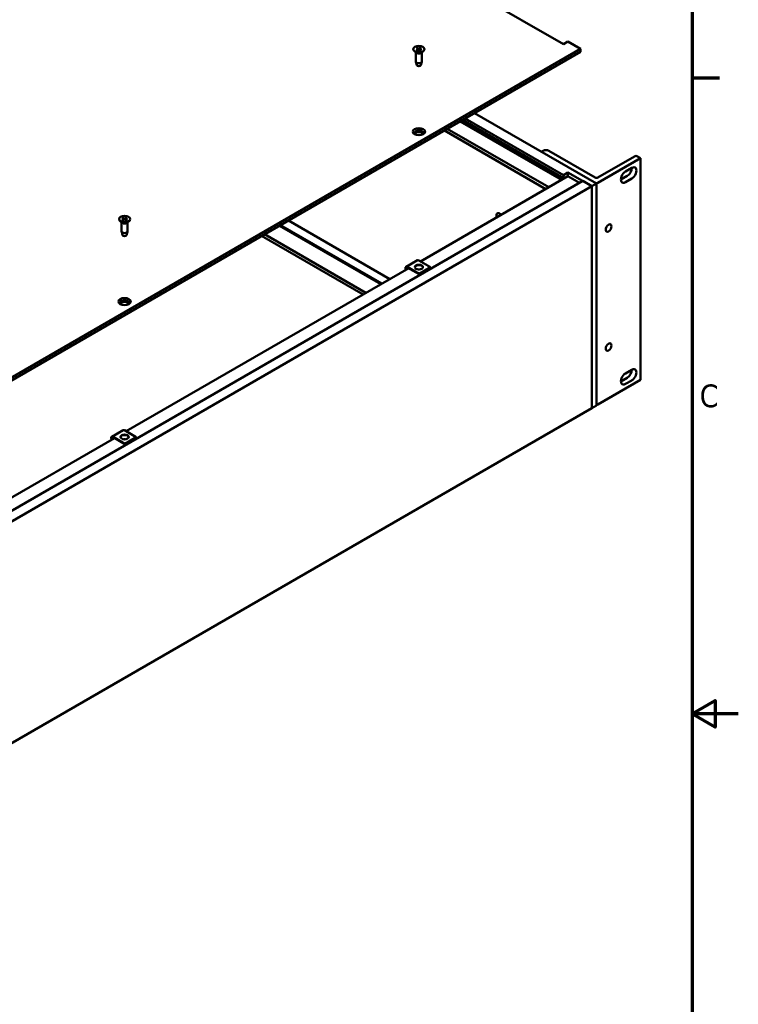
# Model space of a CAD drawing. Header units: millimetres. Extents: x 6 to 2153, y 38 to 1359.
# Tile 18 of 22: x 1758 to 2153, y 539 to 1080. Entities that reach past the tile are written whole.
import ezdxf

# ---------------------------------------------------------------- set-up
doc = ezdxf.new("R2010")
doc.units = ezdxf.units.MM
doc.header["$LTSCALE"] = 2.5
doc.layers.add('Border (ANSI)', color=7, linetype='Continuous', lineweight=70)
doc.layers.add('Visible (ANSI)', color=7, linetype='Continuous', lineweight=50)
doc.styles.add('Note Text (ANSI)', font='tahoma.ttf')

# ---------------------------------------------------------------- blocks, each defined once
blk = doc.blocks.new('Borders Default Border')
at = {"layer": 'Border (ANSI)'}
blk.add_line((850.9, 419.1), (856.92, 419.1), dxfattribs=at)
at = {"layer": 'Border (ANSI)', "flags": 128}
for points in [[(12.7, 25.4), (12.7, 533.4), (850.9, 533.4), (850.9, 25.4), (12.7, 25.4)], [(861.06, 279.4), (850.9, 279.4), (855.98, 282.33), (855.98, 276.47), (850.9, 279.4)]]:
    blk.add_lwpolyline(points, dxfattribs=at)
at = {"layer": 'Border (ANSI)', "insert": (852.57, 346.66), "char_height": 5, "attachment_point": 7, "style": 'Note Text (ANSI)'}
blk.add_mtext('C', dxfattribs=at)

msp = doc.modelspace()

# ---------------------------------------------------------------- linework, layer by layer
at = {"layer": 'Visible (ANSI)'}
for p, q in [((2056.575, 1066.211), (1717.932, 1261.726)), ((2059.1, 1067.669), (2056.575, 1066.211)), ((2065.981, 1063.696), (2059.1, 1067.669)), ((1736.806, 873.646), (2065.981, 1063.696)), ((2065.981, 1062.043), (1736.806, 871.993)), ((1974.15, 1063.569), (1974.15, 1063.42)), ((1975.916, 1061.458), (1974.746, 1062.374)), ((1975.604, 1061.702), (1975.604, 1056.756)), ((1975.83, 1064.154), (1976.65, 1063.658)), ((1975.83, 1062.985), (1976.65, 1063.481)), ((1976.192, 1064.362), (1977.051, 1063.889)), ((1976.192, 1062.776), (1977.051, 1063.249)), ((1976.711, 1063.571), (1976.722, 1063.068)), ((1978.217, 1064.362), (1977.357, 1063.889)), ((1978.217, 1062.776), (1977.357, 1063.249)), ((1977.697, 1063.571), (1977.686, 1063.068)), ((1978.578, 1064.154), (1977.759, 1063.658)), ((1978.578, 1062.985), (1977.759, 1063.481)), ((1978.492, 1061.458), (1979.663, 1062.374)), ((1978.804, 1061.702), (1978.804, 1056.756)), ((1980.258, 1063.569), (1980.258, 1063.42)), ((2065.981, 1063.696), (2065.981, 1062.043)), ((1976.087, 1054.728), (1975.62, 1056.626)), ((1978.322, 1054.728), (1978.789, 1056.626)), ((2007.708, 1028.399), (2074.763, 989.684)), ((1999.888, 1023.884), (2055.568, 991.738)), ((2000.192, 1024.059), (2055.568, 992.088)), ((2001.202, 1024.642), (2056.578, 992.671)), ((2002.657, 1025.482), (2056.578, 994.351)), ((1991.2, 1018.868), (2046.879, 986.721)), ((1992.817, 1019.801), (2048.496, 987.655)), ((2044.462, 1007.179), (2045.389, 1007.714)), ((2048.571, 1007.714), (2073.968, 993.051)), ((2075.559, 993.051), (2095.689, 1004.673)), ((2099.01, 1003.674), (2075.559, 990.135)), ((2097.28, 1004.673), (2099.01, 1003.674)), ((2099.01, 881.885), (2099.01, 1003.674)), ((2056.578, 994.351), (2059.104, 995.809)), ((2059.104, 995.809), (2059.104, 993.779)), ((2059.104, 995.809), (2072.237, 988.226)), ((2090.705, 996.313), (2094.181, 998.32)), ((2067.186, 991.143), (1736.817, 800.404)), ((2059.104, 993.779), (1978.068, 946.993)), ((2048.496, 987.655), (2055.568, 991.738)), ((2055.568, 992.088), (2056.578, 992.671)), ((2055.568, 991.738), (2055.568, 992.088)), ((2056.578, 992.671), (2056.578, 994.351)), ((2065.428, 990.128), (2059.104, 993.779)), ((2072.237, 988.226), (2067.186, 991.143)), ((2072.237, 988.226), (2074.763, 989.684)), ((2074.763, 989.684), (2074.763, 867.895)), ((2088.179, 991.938), (2091.655, 993.945)), ((2094.181, 992.487), (2090.705, 990.48)), ((2072.237, 988.226), (1741.868, 797.487)), ((2072.237, 866.436), (2072.237, 988.226)), ((2072.237, 988.226), (2072.237, 866.436)), ((1812.506, 970.244), (1812.506, 970.095)), ((1814.272, 968.132), (1813.101, 969.049)), ((1813.959, 968.377), (1813.959, 963.431)), ((1814.186, 970.828), (1815.005, 970.332)), ((1814.186, 969.659), (1815.005, 970.155)), ((1814.547, 971.037), (1815.406, 970.564)), ((1814.547, 969.45), (1815.406, 969.923)), ((1815.067, 970.245), (1815.077, 969.742)), ((1816.572, 971.037), (1815.713, 970.564)), ((1816.572, 969.45), (1815.713, 969.923)), ((1816.053, 970.245), (1816.042, 969.742)), ((1816.934, 970.828), (1816.114, 970.332)), ((1816.934, 969.659), (1816.114, 970.155)), ((1816.848, 968.132), (1818.018, 969.049)), ((1817.16, 968.377), (1817.16, 963.431)), ((1818.614, 970.244), (1818.614, 970.095)), ((1905.572, 969.43), (1961.251, 937.284)), ((1814.442, 961.403), (1813.975, 963.301)), ((1816.677, 961.403), (1817.144, 963.301)), ((1900.582, 966.549), (1956.261, 934.403)), ((1901.261, 966.942), (1956.941, 934.795)), ((1890.859, 960.936), (1946.539, 928.789)), ((1892.476, 961.869), (1948.155, 929.723)), ((1976.39, 947.624), (1970.145, 944.018)), ((1983.579, 943.81), (1977.096, 947.554)), ((1971.619, 943.27), (1816.423, 853.667)), ((1970.852, 943.948), (1977.335, 940.205)), ((1977.335, 939.97), (1970.852, 943.713)), ((1983.579, 943.81), (1977.335, 940.205)), ((1983.579, 943.575), (1977.335, 939.97)), ((1983.579, 943.575), (1983.579, 943.81)), ((1977.335, 940.205), (1977.335, 939.97)), ((2090.705, 885.489), (2094.181, 887.496)), ((2099.01, 881.885), (2075.559, 868.345)), ((2088.179, 881.114), (2091.655, 883.121)), ((2094.181, 881.663), (2090.705, 879.656)), ((2072.237, 866.436), (1741.868, 675.698)), ((2074.763, 867.895), (2072.237, 866.436)), ((1809.975, 849.944), (1730.493, 804.055)), ((1814.745, 854.298), (1808.5, 850.693)), ((1809.207, 850.623), (1815.69, 846.88)), ((1815.69, 846.644), (1809.207, 850.387)), ((1821.935, 850.485), (1815.452, 854.228)), ((1821.935, 850.485), (1815.69, 846.88)), ((1821.935, 850.25), (1815.69, 846.644)), ((1821.935, 850.25), (1821.935, 850.485)), ((1815.69, 846.88), (1815.69, 846.644))]:
    msp.add_line(p, q, dxfattribs=at)
for centre, major_axis in [((1977.204, 1063.569), (3.054, 0)), ((1977.204, 1018.228), (-3.375, 0)), ((1815.56, 970.244), (3.054, 0)), ((2081.431, 965.294), (1.122, 1.943)), ((1977.216, 943.879), (-2.25, 0)), ((1815.56, 924.902), (-3.375, 0)), ((2081.431, 899.966), (1.122, 1.943)), ((1815.571, 850.554), (-2.25, 0))]:
    msp.add_ellipse(centre, major_axis=major_axis, ratio=0.5773503, dxfattribs=at)
for centre, major_axis, start_param, end_param in [((1977.204, 1063.42), (3.054, 0), 3.1415927, 6.2831853), ((1977.204, 1062.006), (-1.6, 0), 0.6351932, 2.5063995), ((1976.489, 1063.569), (0.222, 0), 5.5213173, 7.0450533), ((1977.204, 1063.982), (0.222, 0), 3.950521, 5.474257), ((1977.204, 1063.156), (-0.222, 0), 3.950521, 5.474257), ((1977.919, 1063.569), (-0.222, 0), 5.5213173, 7.0450533), ((1977.204, 1056.756), (1.6, 0), 3.1415927, 6.2831853), ((1977.204, 1054.82), (-1.129, 0), 0.1410365, 3.0005561), ((1977.204, 1017.435), (2.531, 0), 5.8209158, 9.8870474), ((1977.204, 1016.574), (2.531, 0), 0.2989752, 2.8426175), ((2046.98, 1006.795), (2.25, 0), 0.7853982, 2.3561945), ((2096.484, 1004.214), (1.125, 0), 0.7853982, 2.3561945), ((2090.705, 993.397), (-1.786, -3.093), 3.9269908, 7.0685835), ((2091.655, 996.862), (1.786, 3.093), 3.9269908, 5.4977871), ((2094.181, 995.404), (1.786, 3.093), 3.9269908, 7.0685835), ((2074.763, 993.511), (1.125, 0), 3.9269908, 5.4977871), ((2074.763, 990.594), (-1.125, 0), 0.9240733, 2.3561945), ((2021.723, 971.078), (-1.343, 2.326), 5.0818102, 7.4845604), ((1815.56, 970.095), (3.054, 0), 3.1415927, 6.2831853), ((1815.56, 968.68), (-1.6, 0), 0.6351932, 2.5063995), ((1814.845, 970.244), (0.222, 0), 5.5213173, 7.0450533), ((1815.56, 970.656), (0.222, 0), 3.950521, 5.474257), ((1815.56, 969.831), (-0.222, 0), 3.950521, 5.474257), ((1816.275, 970.244), (-0.222, 0), 5.5213173, 7.0450533), ((1815.56, 963.431), (1.6, 0), 3.1415927, 6.2831853), ((1815.56, 961.494), (-1.129, 0), 0.1410365, 3.0005561), ((1977.096, 946.4), (-0.707, 1.224), 5.4977871, 6.2831853), ((1970.852, 942.794), (-0.707, 1.224), 5.4977871, 7.8342776), ((1970.852, 942.794), (-0.562, 0.974), 5.4977871, 7.8292304), ((1977.216, 943.644), (2.25, 0), 0.0906701, 3.0509226), ((1977.216, 941.807), (1.406, 0), 1.3279612, 1.8136314), ((1815.56, 924.11), (2.531, 0), 5.8209158, 9.8870474), ((1815.56, 923.249), (2.531, 0), 0.2989752, 2.8426175), ((2091.655, 886.038), (1.786, 3.093), 3.9269908, 5.4977871), ((2094.181, 884.58), (1.786, 3.093), 3.9269908, 7.0685835), ((2090.705, 882.573), (-1.786, -3.093), 3.9269908, 7.0685835), ((2074.763, 868.804), (-1.125, 0), 1.5707963, 2.3561945), ((1815.452, 853.074), (-0.707, 1.224), 5.4977871, 6.2831853), ((1809.207, 849.469), (-0.707, 1.224), 5.4977871, 7.8342776), ((1809.207, 849.469), (-0.563, 0.974), 5.4977871, 7.8292304), ((1815.571, 850.319), (2.25, 0), 0.0906701, 3.0509226), ((1815.571, 848.481), (1.406, 0), 1.3279612, 1.8136314)]:
    msp.add_ellipse(centre, major_axis=major_axis, ratio=0.5773503, start_param=start_param, end_param=end_param, dxfattribs=at)
for points, knots in [([(1975.83, 1062.985), (1975.839, 1062.99), (1975.85, 1062.994), (1975.866, 1062.996), (1975.875, 1062.994), (1975.883, 1062.99), (1975.885, 1062.989), (1975.886, 1062.987)], [0.0136539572, 0.0136539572, 0.0136539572, 0.0136539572, 0.017108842, 0.017108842, 0.0205337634, 0.0205337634, 0.0213305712, 0.0213305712, 0.0213305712, 0.0213305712]), ([(1976.22, 1062.791), (1976.2, 1062.8), (1976.18, 1062.809), (1976.134, 1062.831), (1976.109, 1062.844), (1976.06, 1062.871), (1976.036, 1062.885), (1975.99, 1062.913), (1975.968, 1062.927), (1975.926, 1062.957), (1975.905, 1062.972), (1975.886, 1062.987)], [4.57108149, 4.57108149, 4.57108149, 4.57108149, 4.61821586, 4.61821586, 4.68138516, 4.68138516, 4.74455446, 4.74455446, 4.80772376, 4.80772376, 4.87089306, 4.87089306, 4.87089306, 4.87089306]), ([(1976.192, 1064.362), (1976.201, 1064.357), (1976.212, 1064.349), (1976.229, 1064.331), (1976.238, 1064.319), (1976.25, 1064.299), (1976.255, 1064.288), (1976.259, 1064.278)], [0.0136539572, 0.0136539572, 0.0136539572, 0.0136539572, 0.017108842, 0.017108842, 0.0205337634, 0.0205337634, 0.0232838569, 0.0232838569, 0.0232838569, 0.0232838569]), ([(1978.15, 1064.278), (1978.153, 1064.288), (1978.158, 1064.299), (1978.17, 1064.319), (1978.179, 1064.331), (1978.196, 1064.349), (1978.207, 1064.357), (1978.217, 1064.362)], [0.0312995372, 0.0312995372, 0.0312995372, 0.0312995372, 0.0340496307, 0.0340496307, 0.0374745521, 0.0374745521, 0.040929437, 0.040929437, 0.040929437, 0.040929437]), ([(1978.522, 1062.987), (1978.503, 1062.972), (1978.483, 1062.957), (1978.44, 1062.927), (1978.418, 1062.913), (1978.372, 1062.885), (1978.349, 1062.871), (1978.299, 1062.844), (1978.274, 1062.831), (1978.228, 1062.809), (1978.208, 1062.8), (1978.188, 1062.791)], [2.98308857, 2.98308857, 2.98308857, 2.98308857, 3.04625787, 3.04625787, 3.10942717, 3.10942717, 3.17259647, 3.17259647, 3.23576577, 3.23576577, 3.28290014, 3.28290014, 3.28290014, 3.28290014]), ([(1978.522, 1062.987), (1978.524, 1062.989), (1978.525, 1062.99), (1978.533, 1062.994), (1978.542, 1062.996), (1978.559, 1062.994), (1978.569, 1062.99), (1978.578, 1062.985)], [0.0332528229, 0.0332528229, 0.0332528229, 0.0332528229, 0.0340496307, 0.0340496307, 0.0374745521, 0.0374745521, 0.040929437, 0.040929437, 0.040929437, 0.040929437]), ([(1814.186, 969.659), (1814.195, 969.664), (1814.205, 969.668), (1814.222, 969.67), (1814.231, 969.669), (1814.239, 969.664), (1814.24, 969.663), (1814.242, 969.662)], [0.0136539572, 0.0136539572, 0.0136539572, 0.0136539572, 0.017108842, 0.017108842, 0.0205337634, 0.0205337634, 0.0213305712, 0.0213305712, 0.0213305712, 0.0213305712]), ([(1814.576, 969.466), (1814.555, 969.475), (1814.535, 969.484), (1814.49, 969.506), (1814.464, 969.519), (1814.415, 969.545), (1814.391, 969.559), (1814.346, 969.587), (1814.324, 969.602), (1814.281, 969.631), (1814.261, 969.646), (1814.242, 969.662)], [4.57108149, 4.57108149, 4.57108149, 4.57108149, 4.61821586, 4.61821586, 4.68138516, 4.68138516, 4.74455446, 4.74455446, 4.80772376, 4.80772376, 4.87089306, 4.87089306, 4.87089306, 4.87089306]), ([(1814.547, 971.037), (1814.557, 971.032), (1814.568, 971.023), (1814.585, 971.005), (1814.594, 970.993), (1814.606, 970.973), (1814.611, 970.963), (1814.614, 970.953)], [0.0136539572, 0.0136539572, 0.0136539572, 0.0136539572, 0.017108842, 0.017108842, 0.0205337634, 0.0205337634, 0.0232838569, 0.0232838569, 0.0232838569, 0.0232838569]), ([(1816.505, 970.953), (1816.509, 970.963), (1816.514, 970.973), (1816.525, 970.993), (1816.535, 971.005), (1816.552, 971.023), (1816.563, 971.032), (1816.572, 971.037)], [0.0312995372, 0.0312995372, 0.0312995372, 0.0312995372, 0.0340496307, 0.0340496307, 0.0374745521, 0.0374745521, 0.040929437, 0.040929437, 0.040929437, 0.040929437]), ([(1816.878, 969.662), (1816.858, 969.646), (1816.838, 969.631), (1816.796, 969.602), (1816.774, 969.587), (1816.728, 969.559), (1816.704, 969.545), (1816.655, 969.519), (1816.629, 969.506), (1816.584, 969.484), (1816.564, 969.475), (1816.544, 969.466)], [2.98308857, 2.98308857, 2.98308857, 2.98308857, 3.04625787, 3.04625787, 3.10942717, 3.10942717, 3.17259647, 3.17259647, 3.23576577, 3.23576577, 3.28290014, 3.28290014, 3.28290014, 3.28290014]), ([(1816.878, 969.662), (1816.879, 969.663), (1816.881, 969.664), (1816.889, 969.669), (1816.897, 969.67), (1816.914, 969.668), (1816.925, 969.664), (1816.934, 969.659)], [0.0332528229, 0.0332528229, 0.0332528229, 0.0332528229, 0.0340496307, 0.0340496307, 0.0374745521, 0.0374745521, 0.040929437, 0.040929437, 0.040929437, 0.040929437])]:
    msp.add_open_spline(points, degree=3, knots=knots, dxfattribs=at)
for points, weights in [([(1976.426, 1063.793), (1976.349, 1064.016), (1976.259, 1064.278)], [1.02414191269, 1.01683390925, 1.00306837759]), ([(1978.15, 1064.278), (1978.06, 1064.016), (1977.983, 1063.793)], [1.00306837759, 1.01683390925, 1.02414191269]), ([(1814.781, 970.468), (1814.704, 970.69), (1814.614, 970.953)], [1.02414191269, 1.01683390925, 1.00306837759]), ([(1816.505, 970.953), (1816.415, 970.69), (1816.338, 970.468)], [1.00306837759, 1.01683390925, 1.02414191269])]:
    msp.add_rational_spline(points, weights, degree=2, dxfattribs=at)

# ---------------------------------------------------------------- block references
at = {"xscale": 2.5, "yscale": 2.5, "zscale": 2.5}
msp.add_blockref('Borders Default Border', (0, 0), dxfattribs=at)

doc.saveas('drawing.dxf')
